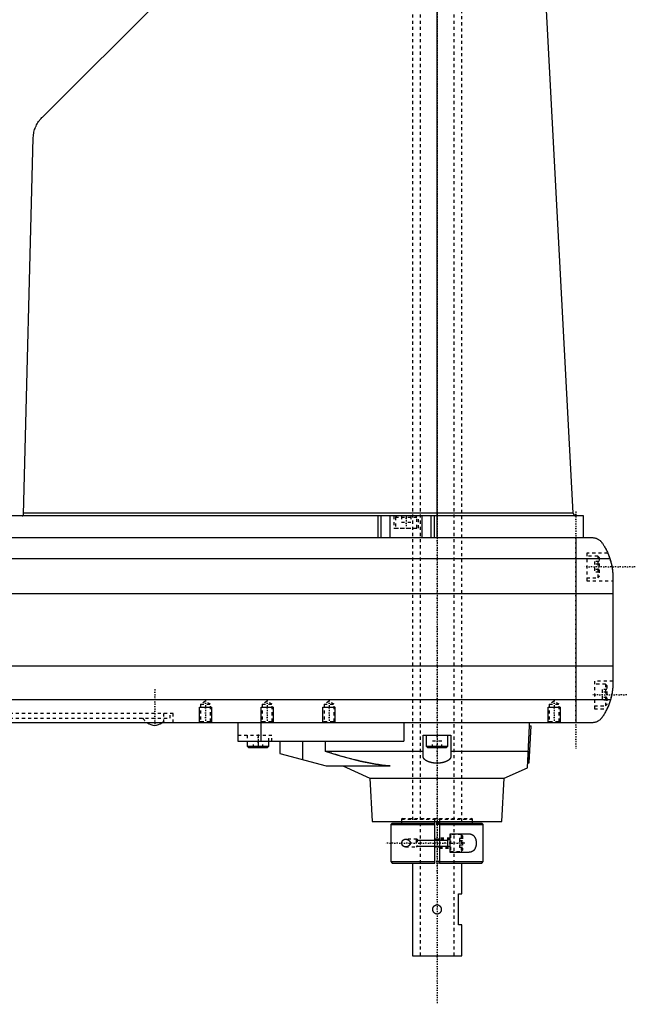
# Model space of a CAD drawing. Extents: x -147 to 614, y -510 to 213.
# Tile 3 of 4: x 415 to 614, y -510 to -191. Entities that reach past the tile are written whole.
import ezdxf

# ---------------------------------------------------------------- set-up
doc = ezdxf.new("R2010")
doc.units = 0
doc.linetypes.add('CENTER', pattern=[1.5, 0.45, -0.5, 0.05, -0.5])
doc.linetypes.add('DASHED', pattern=[2, 1, -1])
for name, color, linetype in [('AM_0', 7, 'CONTINUOUS'), ('AM_10', 7, 'CONTINUOUS'), ('AM_3', 7, 'DASHED'), ('AM_7', 7, 'CENTER')]:
    doc.layers.add(name, color=color, linetype=linetype)

msp = doc.modelspace()

# ---------------------------------------------------------------- linework, layer by layer
at = {"layer": 'AM_0', "color": 7, "linetype": 'CONTINUOUS'}
for p, q in [((550, -358.5), (550, -163.5)), ((422.1, -222.2), (478, -166.5)), ((594.1, -350.55), (584.5, -168.1)), ((416.01, -351.01), (419.15, -229)), ((594.1, -350.55), (416.02, -350.55)), ((597.5, -351.5), (404.25, -351.5)), ((530.94, -358.5), (530.94, -351.5)), ((531.87, -358.5), (531.87, -351.5)), ((534.82, -358.5), (534.82, -351.5)), ((545.18, -358.5), (545.18, -351.5)), ((548.13, -358.5), (548.13, -351.5)), ((549.06, -351.5), (549.06, -358.5)), ((597.5, -358.5), (597.5, -351.5)), ((211.29, -358.5), (600.21, -358.5)), ((595, -358.5), (595, -418.5)), ((205.51, -365.25), (605.99, -365.25)), ((607, -371.53), (607, -405.47)), ((204.5, -376.66), (607, -376.66)), ((204.5, -400.11), (607, -400.11)), ((205.26, -410.92), (606.24, -410.92)), ((600.21, -418.5), (211.29, -418.5)), ((485.5, -418.5), (485.5, -424.5)), ((492.87, -418.5), (492.87, -424.5)), ((539.2, -418.5), (539.2, -424.5)), ((579.29, -433.07), (580, -419.5)), ((579.87, -431.51), (580.5, -419.53)), ((580, -419.5), (580, -418.5)), ((580, -419.5), (580.5, -419.53)), ((545.5, -422.5), (554.5, -422.5)), ((545.5, -429.44), (545.5, -422.5)), ((546.5, -422.5), (546.5, -426.1)), ((553.5, -426.1), (553.5, -422.5)), ((554.5, -422.5), (554.5, -429.44)), ((485.5, -424.5), (539.2, -424.5)), ((488.5, -424.5), (488.5, -426.1)), ((488.5, -426.1), (488.9, -426.5)), ((488.5, -426.1), (495.5, -426.1)), ((488.9, -426.5), (495.1, -426.5)), ((495.1, -426.5), (495.5, -426.1)), ((495.5, -426.1), (495.5, -424.5)), ((499.05, -424.5), (499.05, -428.5)), ((506.43, -424.5), (506.43, -430.47)), ((513.8, -424.5), (513.8, -427.75)), ((546.5, -426.1), (546.9, -426.5)), ((546.5, -426.1), (553.5, -426.1)), ((546.9, -426.5), (553.1, -426.5)), ((553.1, -426.5), (553.5, -426.1)), ((499.05, -428.5), (514.05, -432.5)), ((513.8, -427.75), (545.5, -427.75)), ((554.5, -427.75), (579.57, -427.75)), ((514.05, -432.5), (534.76, -432.5)), ((519.45, -432.5), (528.25, -436.5)), ((571.75, -436.5), (579.29, -433.07)), ((579.37, -431.48), (579.87, -431.51)), ((528.25, -436.5), (529.03, -450.5)), ((528.25, -436.5), (571.75, -436.5)), ((570.97, -450.5), (571.75, -436.5)), ((529.03, -450.5), (570.97, -450.5)), ((535.5, -451), (535, -451.5)), ((535, -451.5), (535, -463.5)), ((535, -451.5), (549.25, -451.5)), ((535.5, -451), (549.25, -451)), ((538.5, -450.5), (538.5, -451)), ((549.25, -464), (549.25, -450.5)), ((550.75, -450.5), (550.75, -464)), ((550.75, -451), (564.5, -451)), ((550.75, -451.5), (565, -451.5)), ((561.5, -451), (561.5, -450.5)), ((565, -451.5), (564.5, -451)), ((565, -463.5), (565, -451.5)), ((550.75, -456.25), (549.25, -456.25)), ((554.25, -454.5), (560.2, -454.5)), ((554.25, -460.5), (554.25, -454.5)), ((549.25, -458.75), (550.75, -458.75)), ((560.2, -460.5), (554.25, -460.5)), ((535, -463.5), (535.5, -464)), ((535, -463.5), (549.25, -463.5)), ((535.5, -464), (549.25, -464)), ((542, -464), (542, -494)), ((550.75, -463.5), (565, -463.5)), ((550.75, -464), (564.5, -464)), ((558, -474), (558, -464)), ((564.5, -464), (565, -463.5)), ((557, -474), (558, -474)), ((557, -484), (557, -474)), ((558, -484), (557, -484)), ((558, -494), (558, -484)), ((542, -494), (558, -494))]:
    msp.add_line(p, q, dxfattribs=at)
for points in [[(419.15, -229, 0), (419.16, -228.79, 0), (419.19, -228.37, 0), (419.24, -227.95, 0), (419.27, -227.74, 0), (419.3, -227.53, 0), (419.39, -227.12, 0), (419.49, -226.71, 0), (419.6, -226.3, 0), (419.74, -225.9, 0), (419.89, -225.51, 0), (419.97, -225.32, 0), (420.06, -225.12, 0), (420.24, -224.74, 0), (420.44, -224.37, 0), (420.66, -224.01, 0), (420.89, -223.66, 0), (421.13, -223.31, 0), (421.26, -223.15, 0), (421.39, -222.98, 0), (421.67, -222.66, 0), (421.95, -222.35, 0), (422.1, -222.2, 0)], [(415.51, -351.5, 0), (415.53, -351.5, 0), (415.57, -351.5, 0), (415.6, -351.49, 0), (415.62, -351.49, 0), (415.64, -351.48, 0), (415.68, -351.47, 0), (415.72, -351.46, 0), (415.75, -351.44, 0), (415.79, -351.42, 0), (415.82, -351.4, 0), (415.83, -351.38, 0), (415.85, -351.37, 0), (415.88, -351.34, 0), (415.91, -351.31, 0), (415.92, -351.29, 0), (415.93, -351.28, 0), (415.93, -351.28, 0), (415.93, -351.27, 0), (415.93, -351.27, 0), (415.94, -351.26, 0), (415.94, -351.26, 0), (415.95, -351.25, 0), (415.95, -351.24, 0), (415.95, -351.24, 0), (415.96, -351.23, 0), (415.96, -351.23, 0), (415.96, -351.22, 0), (415.96, -351.22, 0), (415.97, -351.21, 0), (415.97, -351.2, 0), (415.97, -351.19, 0), (415.98, -351.19, 0), (415.98, -351.19, 0), (415.98, -351.18, 0), (415.98, -351.17, 0), (415.98, -351.17, 0), (415.99, -351.16, 0), (415.99, -351.15, 0), (415.99, -351.15, 0), (415.99, -351.14, 0), (415.99, -351.14, 0), (416, -351.13, 0), (416, -351.12, 0), (416, -351.11, 0), (416, -351.1, 0), (416, -351.1, 0), (416, -351.09, 0), (416.01, -351.09, 0), (416.01, -351.08, 0), (416.01, -351.07, 0), (416.01, -351.06, 0), (416.01, -351.05, 0), (416.01, -351.04, 0), (416.01, -351.04, 0), (416.01, -351.03, 0), (416.01, -351.03, 0), (416.01, -351.02, 0), (416.01, -351.01, 0)], [(600.21, -358.5, 0), (600.31, -358.5, 0), (600.51, -358.51, 0), (600.72, -358.53, 0), (600.82, -358.55, 0), (600.92, -358.56, 0), (601.12, -358.61, 0), (601.32, -358.66, 0), (601.52, -358.72, 0), (601.72, -358.8, 0), (601.91, -358.88, 0), (602.01, -358.93, 0), (602.1, -358.98, 0), (602.29, -359.09, 0), (602.47, -359.2, 0), (602.65, -359.33, 0), (602.82, -359.47, 0), (602.99, -359.63, 0), (603.07, -359.71, 0), (603.15, -359.79, 0), (603.3, -359.96, 0), (603.44, -360.15, 0), (603.51, -360.24, 0)], [(603.51, -360.24, 0), (603.58, -360.35, 0), (603.73, -360.57, 0), (603.87, -360.79, 0), (603.95, -360.91, 0), (604.02, -361.03, 0), (604.17, -361.28, 0), (604.32, -361.53, 0), (604.47, -361.79, 0), (604.62, -362.06, 0), (604.76, -362.34, 0), (604.84, -362.48, 0), (604.91, -362.63, 0), (605.05, -362.92, 0), (605.19, -363.21, 0), (605.32, -363.51, 0), (605.45, -363.82, 0), (605.58, -364.13, 0), (605.64, -364.29, 0), (605.7, -364.44, 0), (605.82, -364.76, 0), (605.93, -365.09, 0), (605.99, -365.25, 0)], [(605.32, -363.5, 0), (605.32, -363.5, 0), (605.32, -363.5, 0), (605.32, -363.51, 0), (605.32, -363.51, 0), (605.32, -363.51, 0), (605.33, -363.52, 0), (605.33, -363.54, 0), (605.34, -363.55, 0), (605.34, -363.57, 0), (605.35, -363.58, 0), (605.36, -363.6, 0), (605.36, -363.61, 0), (605.37, -363.63, 0), (605.38, -363.66, 0), (605.4, -363.68, 0), (605.41, -363.72, 0), (605.42, -363.75, 0), (605.43, -363.77, 0), (605.44, -363.78, 0), (605.45, -363.82, 0), (605.47, -363.86, 0), (605.48, -363.88, 0), (605.49, -363.91, 0), (605.51, -363.95, 0), (605.53, -364, 0), (605.54, -364.02, 0), (605.55, -364.05, 0), (605.57, -364.1, 0), (605.59, -364.15, 0), (605.61, -364.2, 0), (605.63, -364.26, 0), (605.65, -364.32, 0), (605.67, -364.35, 0), (605.68, -364.38, 0), (605.7, -364.44, 0), (605.72, -364.5, 0), (605.75, -364.57, 0), (605.77, -364.63, 0), (605.8, -364.7, 0), (605.81, -364.73, 0), (605.82, -364.77, 0), (605.85, -364.83, 0), (605.87, -364.91, 0), (605.9, -364.98, 0), (605.92, -365.05, 0), (605.95, -365.13, 0), (605.96, -365.17, 0), (605.97, -365.21, 0), (606, -365.29, 0), (606.03, -365.37, 0), (606.05, -365.45, 0), (606.08, -365.54, 0), (606.11, -365.62, 0), (606.12, -365.67, 0), (606.13, -365.71, 0), (606.16, -365.8, 0), (606.19, -365.89, 0), (606.21, -365.98, 0), (606.24, -366.07, 0), (606.27, -366.17, 0), (606.28, -366.22, 0), (606.29, -366.26, 0), (606.32, -366.36, 0), (606.35, -366.46, 0), (606.36, -366.5, 0), (606.37, -366.55, 0), (606.4, -366.65, 0), (606.42, -366.75, 0), (606.43, -366.8, 0), (606.44, -366.85, 0), (606.47, -366.95, 0), (606.49, -367.05, 0), (606.51, -367.15, 0), (606.54, -367.25, 0), (606.56, -367.36, 0), (606.57, -367.41, 0), (606.58, -367.46, 0), (606.6, -367.56, 0), (606.62, -367.66, 0), (606.64, -367.76, 0), (606.66, -367.86, 0), (606.68, -367.96, 0), (606.69, -368.01, 0), (606.7, -368.06, 0), (606.71, -368.16, 0), (606.73, -368.26, 0), (606.75, -368.36, 0), (606.76, -368.46, 0), (606.78, -368.56, 0), (606.79, -368.61, 0), (606.79, -368.66, 0), (606.81, -368.77, 0), (606.82, -368.87, 0), (606.84, -368.97, 0), (606.85, -369.07, 0), (606.86, -369.18, 0), (606.87, -369.23, 0), (606.87, -369.28, 0), (606.88, -369.38, 0), (606.89, -369.48, 0), (606.9, -369.58, 0), (606.91, -369.68, 0), (606.92, -369.78, 0), (606.93, -369.82, 0), (606.93, -369.87, 0), (606.94, -369.97, 0), (606.95, -370.06, 0), (606.95, -370.11, 0), (606.95, -370.16, 0), (606.96, -370.25, 0), (606.96, -370.34, 0), (606.97, -370.39, 0), (606.97, -370.43, 0), (606.97, -370.52, 0), (606.98, -370.6, 0), (606.98, -370.69, 0), (606.99, -370.77, 0), (606.99, -370.85, 0), (606.99, -370.89, 0), (606.99, -370.93, 0), (606.99, -371.01, 0), (606.99, -371.08, 0), (607, -371.16, 0), (607, -371.23, 0), (607, -371.3, 0), (607, -371.33, 0), (607, -371.37, 0), (607, -371.43, 0), (607, -371.5, 0), (607, -371.53, 0)], [(605.99, -365.25, 0), (606.04, -365.42, 0), (606.15, -365.77, 0), (606.25, -366.12, 0), (606.3, -366.3, 0), (606.35, -366.47, 0), (606.44, -366.83, 0), (606.52, -367.18, 0), (606.6, -367.53, 0), (606.66, -367.88, 0), (606.73, -368.23, 0), (606.75, -368.41, 0), (606.78, -368.59, 0), (606.83, -368.94, 0), (606.87, -369.28, 0), (606.91, -369.63, 0), (606.94, -369.98, 0), (606.96, -370.32, 0), (606.97, -370.49, 0), (606.98, -370.66, 0), (606.99, -371.01, 0), (607, -371.36, 0), (607, -371.53, 0)], [(607, -405.47, 0), (607, -405.49, 0), (607, -405.55, 0), (607, -405.6, 0), (607, -405.63, 0), (607, -405.66, 0), (607, -405.72, 0), (607, -405.79, 0), (607, -405.85, 0), (606.99, -405.92, 0), (606.99, -405.99, 0), (606.99, -406.03, 0), (606.99, -406.06, 0), (606.99, -406.14, 0), (606.99, -406.21, 0), (606.98, -406.29, 0), (606.98, -406.36, 0), (606.98, -406.44, 0), (606.97, -406.48, 0), (606.97, -406.53, 0), (606.97, -406.61, 0), (606.96, -406.7, 0), (606.96, -406.74, 0), (606.96, -406.79, 0), (606.95, -406.88, 0), (606.94, -406.97, 0), (606.94, -407.02, 0), (606.94, -407.07, 0), (606.93, -407.16, 0), (606.92, -407.26, 0), (606.91, -407.36, 0), (606.9, -407.46, 0), (606.89, -407.57, 0), (606.88, -407.62, 0), (606.88, -407.67, 0), (606.87, -407.78, 0), (606.85, -407.88, 0), (606.84, -407.99, 0), (606.83, -408.1, 0), (606.81, -408.21, 0), (606.8, -408.26, 0), (606.8, -408.32, 0), (606.78, -408.43, 0), (606.76, -408.54, 0), (606.75, -408.65, 0), (606.73, -408.76, 0), (606.71, -408.87, 0), (606.7, -408.93, 0), (606.69, -408.98, 0), (606.67, -409.09, 0), (606.65, -409.2, 0), (606.63, -409.31, 0), (606.61, -409.42, 0), (606.58, -409.53, 0), (606.57, -409.58, 0), (606.56, -409.63, 0), (606.54, -409.74, 0), (606.51, -409.85, 0), (606.49, -409.96, 0), (606.46, -410.07, 0), (606.44, -410.18, 0), (606.42, -410.23, 0), (606.41, -410.29, 0), (606.38, -410.4, 0), (606.36, -410.5, 0), (606.34, -410.56, 0), (606.33, -410.61, 0), (606.3, -410.72, 0), (606.27, -410.83, 0), (606.25, -410.88, 0), (606.24, -410.93, 0), (606.21, -411.04, 0), (606.18, -411.14, 0), (606.15, -411.25, 0), (606.12, -411.35, 0), (606.08, -411.45, 0), (606.07, -411.5, 0), (606.05, -411.55, 0), (606.02, -411.65, 0), (605.99, -411.75, 0), (605.96, -411.84, 0), (605.93, -411.94, 0), (605.89, -412.03, 0), (605.88, -412.07, 0), (605.86, -412.12, 0), (605.83, -412.21, 0), (605.8, -412.29, 0), (605.77, -412.38, 0), (605.74, -412.46, 0), (605.71, -412.54, 0), (605.69, -412.58, 0), (605.68, -412.62, 0), (605.65, -412.69, 0), (605.62, -412.77, 0), (605.59, -412.84, 0), (605.56, -412.91, 0), (605.54, -412.98, 0), (605.52, -413.01, 0), (605.51, -413.05, 0), (605.48, -413.11, 0), (605.45, -413.18, 0), (605.43, -413.24, 0), (605.4, -413.3, 0), (605.38, -413.36, 0), (605.36, -413.39, 0), (605.35, -413.42, 0), (605.33, -413.47, 0), (605.31, -413.52, 0), (605.29, -413.55, 0), (605.28, -413.57, 0), (605.26, -413.62, 0), (605.24, -413.66, 0), (605.23, -413.69, 0), (605.22, -413.71, 0), (605.21, -413.75, 0), (605.19, -413.78, 0), (605.17, -413.82, 0), (605.16, -413.85, 0), (605.15, -413.87, 0), (605.14, -413.89, 0), (605.14, -413.9, 0), (605.13, -413.92, 0), (605.12, -413.94, 0), (605.11, -413.96, 0), (605.1, -413.97, 0), (605.1, -413.98, 0), (605.09, -413.99, 0), (605.09, -413.99, 0), (605.09, -414, 0), (605.09, -414, 0), (605.09, -414, 0)], [(607, -405.47, 0), (607, -405.62, 0), (606.99, -405.93, 0), (606.99, -406.23, 0), (606.98, -406.38, 0), (606.97, -406.54, 0), (606.95, -406.84, 0), (606.93, -407.14, 0), (606.9, -407.43, 0), (606.87, -407.73, 0), (606.84, -408.03, 0), (606.82, -408.18, 0), (606.79, -408.33, 0), (606.75, -408.63, 0), (606.7, -408.94, 0), (606.64, -409.24, 0), (606.58, -409.54, 0), (606.51, -409.85, 0), (606.48, -410, 0), (606.44, -410.15, 0), (606.37, -410.46, 0), (606.29, -410.77, 0), (606.24, -410.92, 0)], [(606.24, -410.92, 0), (606.19, -411.12, 0), (606.07, -411.5, 0), (605.94, -411.89, 0), (605.88, -412.08, 0), (605.81, -412.26, 0), (605.67, -412.63, 0), (605.53, -413, 0), (605.38, -413.35, 0), (605.23, -413.7, 0), (605.07, -414.04, 0), (604.99, -414.21, 0), (604.91, -414.37, 0), (604.75, -414.69, 0), (604.58, -415.01, 0), (604.41, -415.31, 0), (604.25, -415.6, 0), (604.08, -415.88, 0), (604, -416.01, 0), (603.91, -416.14, 0), (603.75, -416.4, 0), (603.59, -416.64, 0), (603.51, -416.76, 0)], [(603.51, -416.76, 0), (603.44, -416.85, 0), (603.3, -417.04, 0), (603.15, -417.21, 0), (603.07, -417.29, 0), (602.99, -417.37, 0), (602.83, -417.52, 0), (602.66, -417.66, 0), (602.48, -417.79, 0), (602.3, -417.91, 0), (602.11, -418.02, 0), (602.02, -418.07, 0), (601.92, -418.11, 0), (601.73, -418.2, 0), (601.53, -418.27, 0), (601.33, -418.34, 0), (601.13, -418.39, 0), (600.92, -418.44, 0), (600.82, -418.45, 0), (600.72, -418.47, 0), (600.52, -418.49, 0), (600.31, -418.5, 0), (600.21, -418.5, 0)], [(513.8, -427.75, 0), (517.83, -429.01, 0), (525.06, -430.93, 0), (528.93, -431.71, 0), (530.01, -431.89, 0), (531.08, -432.06, 0), (531.61, -432.14, 0), (532.14, -432.21, 0), (533.19, -432.34, 0), (534.24, -432.45, 0), (534.76, -432.5, 0)], [(554.5, -429.44, 0), (554.5, -429.47, 0), (554.5, -429.53, 0), (554.49, -429.58, 0), (554.48, -429.61, 0), (554.48, -429.64, 0), (554.47, -429.69, 0), (554.45, -429.75, 0), (554.43, -429.81, 0), (554.41, -429.86, 0), (554.38, -429.92, 0), (554.36, -429.95, 0), (554.35, -429.97, 0), (554.31, -430.03, 0), (554.28, -430.09, 0), (554.23, -430.15, 0), (554.19, -430.2, 0), (554.14, -430.26, 0), (554.11, -430.29, 0), (554.09, -430.32, 0), (554.03, -430.37, 0), (553.97, -430.43, 0), (553.94, -430.45, 0), (553.91, -430.48, 0), (553.84, -430.54, 0), (553.77, -430.59, 0), (553.74, -430.62, 0), (553.7, -430.64, 0), (553.63, -430.69, 0), (553.55, -430.74, 0), (553.47, -430.79, 0), (553.38, -430.84, 0), (553.29, -430.89, 0), (553.25, -430.91, 0), (553.21, -430.94, 0), (553.11, -430.98, 0), (553.02, -431.02, 0), (552.93, -431.06, 0), (552.83, -431.1, 0), (552.73, -431.14, 0), (552.68, -431.16, 0), (552.62, -431.18, 0), (552.51, -431.22, 0), (552.4, -431.26, 0), (552.29, -431.29, 0), (552.17, -431.33, 0), (552.05, -431.36, 0), (551.99, -431.38, 0), (551.93, -431.39, 0), (551.8, -431.42, 0), (551.67, -431.45, 0), (551.55, -431.47, 0), (551.41, -431.5, 0), (551.28, -431.52, 0), (551.22, -431.53, 0), (551.15, -431.54, 0), (551.01, -431.55, 0), (550.88, -431.57, 0), (550.74, -431.58, 0), (550.61, -431.59, 0), (550.47, -431.6, 0), (550.4, -431.6, 0), (550.33, -431.61, 0), (550.2, -431.61, 0), (550.07, -431.61, 0), (550, -431.61, 0), (549.93, -431.61, 0), (549.8, -431.61, 0), (549.67, -431.61, 0), (549.6, -431.6, 0), (549.53, -431.6, 0), (549.39, -431.59, 0), (549.26, -431.58, 0), (549.12, -431.57, 0), (548.99, -431.55, 0), (548.85, -431.54, 0), (548.78, -431.53, 0), (548.72, -431.52, 0), (548.59, -431.5, 0), (548.45, -431.47, 0), (548.33, -431.45, 0), (548.2, -431.42, 0), (548.07, -431.39, 0), (548.01, -431.38, 0), (547.95, -431.36, 0), (547.83, -431.33, 0), (547.71, -431.29, 0), (547.6, -431.26, 0), (547.49, -431.22, 0), (547.38, -431.18, 0), (547.32, -431.16, 0), (547.27, -431.14, 0), (547.17, -431.1, 0), (547.07, -431.06, 0), (546.98, -431.02, 0), (546.89, -430.98, 0), (546.79, -430.94, 0), (546.75, -430.91, 0), (546.71, -430.89, 0), (546.62, -430.84, 0), (546.53, -430.79, 0), (546.45, -430.74, 0), (546.37, -430.69, 0), (546.3, -430.64, 0), (546.26, -430.62, 0), (546.23, -430.59, 0), (546.16, -430.54, 0), (546.09, -430.48, 0), (546.06, -430.45, 0), (546.03, -430.43, 0), (545.97, -430.37, 0), (545.91, -430.32, 0), (545.89, -430.29, 0), (545.86, -430.26, 0), (545.81, -430.2, 0), (545.77, -430.15, 0), (545.72, -430.09, 0), (545.69, -430.03, 0), (545.65, -429.97, 0), (545.64, -429.95, 0), (545.62, -429.92, 0), (545.59, -429.86, 0), (545.57, -429.81, 0), (545.55, -429.75, 0), (545.53, -429.69, 0), (545.52, -429.64, 0), (545.52, -429.61, 0), (545.51, -429.58, 0), (545.5, -429.53, 0), (545.5, -429.47, 0), (545.5, -429.44, 0)], [(539.8, -458.75, 0), (539.79, -458.75, 0), (539.76, -458.75, 0), (539.72, -458.75, 0), (539.71, -458.75, 0), (539.69, -458.75, 0), (539.66, -458.74, 0), (539.63, -458.74, 0), (539.6, -458.74, 0), (539.57, -458.73, 0), (539.53, -458.72, 0), (539.52, -458.72, 0), (539.5, -458.72, 0), (539.47, -458.71, 0), (539.44, -458.7, 0), (539.41, -458.69, 0), (539.38, -458.68, 0), (539.35, -458.67, 0), (539.33, -458.66, 0), (539.32, -458.66, 0), (539.29, -458.64, 0), (539.26, -458.63, 0), (539.24, -458.62, 0), (539.23, -458.62, 0), (539.2, -458.6, 0), (539.17, -458.58, 0), (539.16, -458.58, 0), (539.14, -458.57, 0), (539.11, -458.55, 0), (539.09, -458.53, 0), (539.06, -458.51, 0), (539.03, -458.49, 0), (539.01, -458.47, 0), (538.99, -458.45, 0), (538.98, -458.44, 0), (538.96, -458.42, 0), (538.93, -458.39, 0), (538.91, -458.37, 0), (538.89, -458.34, 0), (538.87, -458.32, 0), (538.86, -458.3, 0), (538.85, -458.29, 0), (538.82, -458.26, 0), (538.8, -458.23, 0), (538.78, -458.19, 0), (538.77, -458.16, 0), (538.75, -458.13, 0), (538.74, -458.11, 0), (538.73, -458.09, 0), (538.71, -458.05, 0), (538.7, -458.02, 0), (538.68, -457.98, 0), (538.67, -457.94, 0), (538.66, -457.9, 0), (538.65, -457.88, 0), (538.65, -457.86, 0), (538.64, -457.82, 0), (538.63, -457.78, 0), (538.62, -457.73, 0), (538.61, -457.69, 0), (538.61, -457.65, 0), (538.61, -457.63, 0), (538.6, -457.61, 0), (538.6, -457.56, 0), (538.6, -457.52, 0), (538.6, -457.5, 0), (538.6, -457.48, 0), (538.6, -457.44, 0), (538.6, -457.39, 0), (538.61, -457.37, 0), (538.61, -457.35, 0), (538.61, -457.31, 0), (538.62, -457.27, 0), (538.63, -457.22, 0), (538.64, -457.18, 0), (538.65, -457.14, 0), (538.65, -457.12, 0), (538.66, -457.1, 0), (538.67, -457.06, 0), (538.68, -457.02, 0), (538.7, -456.98, 0), (538.71, -456.95, 0), (538.73, -456.91, 0), (538.74, -456.89, 0), (538.75, -456.87, 0), (538.77, -456.84, 0), (538.78, -456.81, 0), (538.8, -456.77, 0), (538.82, -456.74, 0), (538.85, -456.71, 0), (538.86, -456.7, 0), (538.87, -456.68, 0), (538.89, -456.66, 0), (538.91, -456.63, 0), (538.93, -456.61, 0), (538.96, -456.58, 0), (538.98, -456.56, 0), (538.99, -456.55, 0), (539.01, -456.53, 0), (539.03, -456.51, 0), (539.06, -456.49, 0), (539.09, -456.47, 0), (539.11, -456.45, 0), (539.14, -456.43, 0), (539.16, -456.42, 0), (539.17, -456.42, 0), (539.2, -456.4, 0), (539.23, -456.38, 0), (539.24, -456.38, 0), (539.26, -456.37, 0), (539.29, -456.36, 0), (539.32, -456.34, 0), (539.33, -456.34, 0), (539.35, -456.33, 0), (539.38, -456.32, 0), (539.41, -456.31, 0), (539.44, -456.3, 0), (539.47, -456.29, 0), (539.5, -456.28, 0), (539.52, -456.28, 0), (539.53, -456.28, 0), (539.57, -456.27, 0), (539.6, -456.26, 0), (539.63, -456.26, 0), (539.66, -456.26, 0), (539.69, -456.25, 0), (539.71, -456.25, 0), (539.72, -456.25, 0), (539.76, -456.25, 0), (539.79, -456.25, 0), (539.8, -456.25, 0)], [(539.8, -456.25, 0), (539.85, -456.25, 0), (539.96, -456.26, 0), (540.06, -456.27, 0), (540.12, -456.28, 0), (540.17, -456.29, 0), (540.28, -456.32, 0), (540.39, -456.36, 0), (540.5, -456.41, 0), (540.6, -456.46, 0), (540.7, -456.52, 0), (540.75, -456.55, 0), (540.8, -456.58, 0), (540.86, -456.63, 0), (540.87, -456.64, 0), (540.89, -456.65, 0), (540.9, -456.66, 0), (540.9, -456.66, 0), (540.92, -456.68, 0), (540.93, -456.69, 0), (540.95, -456.7, 0), (540.96, -456.72, 0), (540.98, -456.73, 0), (540.99, -456.74, 0), (540.99, -456.74, 0), (541.01, -456.76, 0), (541.02, -456.77, 0), (541.04, -456.79, 0), (541.05, -456.8, 0), (541.07, -456.82, 0), (541.07, -456.83, 0), (541.08, -456.84, 0), (541.09, -456.85, 0), (541.11, -456.87, 0), (541.12, -456.89, 0), (541.13, -456.9, 0), (541.15, -456.92, 0), (541.15, -456.93, 0), (541.16, -456.94, 0), (541.17, -456.96, 0), (541.18, -456.98, 0), (541.2, -457, 0), (541.21, -457.02, 0), (541.22, -457.04, 0), (541.22, -457.05, 0), (541.23, -457.05, 0), (541.24, -457.07, 0), (541.25, -457.1, 0), (541.25, -457.11, 0), (541.26, -457.12, 0), (541.27, -457.14, 0), (541.28, -457.16, 0), (541.28, -457.17, 0), (541.28, -457.18, 0), (541.29, -457.2, 0), (541.3, -457.22, 0), (541.31, -457.24, 0), (541.31, -457.26, 0), (541.32, -457.29, 0), (541.32, -457.3, 0), (541.32, -457.31, 0), (541.33, -457.33, 0), (541.33, -457.35, 0), (541.33, -457.38, 0), (541.34, -457.4, 0), (541.34, -457.42, 0), (541.34, -457.43, 0), (541.34, -457.44, 0), (541.34, -457.47, 0), (541.34, -457.49, 0), (541.34, -457.5, 0)], [(560.2, -454.5, 0), (560.23, -454.5, 0), (560.31, -454.5, 0), (560.38, -454.5, 0), (560.41, -454.51, 0), (560.45, -454.51, 0), (560.52, -454.52, 0), (560.59, -454.52, 0), (560.67, -454.53, 0), (560.74, -454.55, 0), (560.81, -454.56, 0), (560.84, -454.57, 0), (560.88, -454.58, 0), (560.95, -454.59, 0), (561.02, -454.62, 0), (561.09, -454.64, 0), (561.16, -454.66, 0), (561.22, -454.69, 0), (561.26, -454.7, 0), (561.29, -454.72, 0), (561.35, -454.75, 0), (561.42, -454.78, 0), (561.45, -454.8, 0), (561.48, -454.82, 0), (561.54, -454.86, 0), (561.6, -454.9, 0), (561.63, -454.92, 0), (561.66, -454.94, 0), (561.72, -454.99, 0), (561.77, -455.03, 0), (561.83, -455.08, 0), (561.88, -455.13, 0), (561.93, -455.19, 0), (561.96, -455.22, 0), (561.98, -455.24, 0), (562.03, -455.3, 0), (562.08, -455.36, 0), (562.12, -455.43, 0), (562.17, -455.49, 0), (562.21, -455.56, 0), (562.23, -455.59, 0), (562.25, -455.63, 0), (562.29, -455.7, 0), (562.33, -455.77, 0), (562.36, -455.85, 0), (562.4, -455.93, 0), (562.43, -456.02, 0), (562.45, -456.06, 0), (562.46, -456.1, 0), (562.49, -456.19, 0), (562.52, -456.28, 0), (562.55, -456.37, 0), (562.57, -456.47, 0), (562.59, -456.56, 0), (562.6, -456.61, 0), (562.61, -456.66, 0), (562.63, -456.76, 0), (562.64, -456.86, 0), (562.66, -456.95, 0), (562.67, -457.05, 0), (562.68, -457.15, 0), (562.68, -457.2, 0), (562.68, -457.25, 0), (562.69, -457.35, 0), (562.69, -457.45, 0), (562.69, -457.5, 0), (562.69, -457.55, 0), (562.69, -457.65, 0), (562.68, -457.75, 0), (562.68, -457.8, 0), (562.68, -457.85, 0), (562.67, -457.95, 0), (562.66, -458.05, 0), (562.64, -458.14, 0), (562.63, -458.24, 0), (562.61, -458.34, 0), (562.6, -458.39, 0), (562.59, -458.44, 0), (562.57, -458.53, 0), (562.55, -458.63, 0), (562.52, -458.72, 0), (562.49, -458.81, 0), (562.46, -458.9, 0), (562.45, -458.94, 0), (562.43, -458.98, 0), (562.4, -459.07, 0), (562.36, -459.15, 0), (562.33, -459.23, 0), (562.29, -459.3, 0), (562.25, -459.37, 0), (562.23, -459.41, 0), (562.21, -459.44, 0), (562.17, -459.51, 0), (562.12, -459.57, 0), (562.08, -459.64, 0), (562.03, -459.7, 0), (561.98, -459.76, 0), (561.96, -459.78, 0), (561.93, -459.81, 0), (561.88, -459.87, 0), (561.83, -459.92, 0), (561.77, -459.97, 0), (561.72, -460.01, 0), (561.66, -460.06, 0), (561.63, -460.08, 0), (561.6, -460.1, 0), (561.54, -460.14, 0), (561.48, -460.18, 0), (561.45, -460.2, 0), (561.42, -460.22, 0), (561.35, -460.25, 0), (561.29, -460.28, 0), (561.26, -460.3, 0), (561.22, -460.31, 0), (561.16, -460.34, 0), (561.09, -460.36, 0), (561.02, -460.38, 0), (560.95, -460.41, 0), (560.88, -460.42, 0), (560.84, -460.43, 0), (560.81, -460.44, 0), (560.74, -460.45, 0), (560.67, -460.47, 0), (560.59, -460.48, 0), (560.52, -460.48, 0), (560.45, -460.49, 0), (560.41, -460.49, 0), (560.38, -460.5, 0), (560.31, -460.5, 0), (560.23, -460.5, 0), (560.2, -460.5, 0)], [(541.34, -457.5, 0), (541.34, -457.51, 0), (541.34, -457.53, 0), (541.34, -457.56, 0), (541.34, -457.57, 0), (541.34, -457.58, 0), (541.34, -457.6, 0), (541.33, -457.62, 0), (541.33, -457.65, 0), (541.33, -457.67, 0), (541.32, -457.69, 0), (541.32, -457.7, 0), (541.32, -457.71, 0), (541.31, -457.74, 0), (541.31, -457.76, 0), (541.3, -457.78, 0), (541.29, -457.8, 0), (541.28, -457.82, 0), (541.28, -457.83, 0), (541.28, -457.84, 0), (541.27, -457.86, 0), (541.26, -457.88, 0), (541.25, -457.89, 0), (541.25, -457.9, 0), (541.24, -457.93, 0), (541.23, -457.95, 0), (541.22, -457.95, 0), (541.22, -457.96, 0), (541.21, -457.98, 0), (541.2, -458, 0), (541.18, -458.02, 0), (541.17, -458.04, 0), (541.16, -458.06, 0), (541.15, -458.07, 0), (541.15, -458.08, 0), (541.13, -458.1, 0), (541.12, -458.11, 0), (541.11, -458.13, 0), (541.09, -458.15, 0), (541.08, -458.16, 0), (541.07, -458.17, 0), (541.07, -458.18, 0), (541.05, -458.2, 0), (541.04, -458.21, 0), (541.02, -458.23, 0), (541.01, -458.24, 0), (540.99, -458.26, 0), (540.99, -458.26, 0), (540.98, -458.27, 0), (540.96, -458.28, 0), (540.95, -458.3, 0), (540.93, -458.31, 0), (540.92, -458.32, 0), (540.9, -458.34, 0), (540.9, -458.34, 0), (540.89, -458.35, 0), (540.87, -458.36, 0), (540.86, -458.37, 0), (540.8, -458.42, 0), (540.75, -458.45, 0), (540.7, -458.48, 0), (540.6, -458.54, 0), (540.5, -458.59, 0), (540.39, -458.64, 0), (540.28, -458.68, 0), (540.17, -458.71, 0), (540.12, -458.72, 0), (540.06, -458.73, 0), (539.96, -458.74, 0), (539.85, -458.75, 0), (539.8, -458.75, 0)], [(550, -480.5, 0), (549.98, -480.5, 0), (549.94, -480.5, 0), (549.9, -480.5, 0), (549.88, -480.49, 0), (549.86, -480.49, 0), (549.82, -480.49, 0), (549.78, -480.48, 0), (549.73, -480.47, 0), (549.69, -480.46, 0), (549.65, -480.45, 0), (549.63, -480.45, 0), (549.61, -480.44, 0), (549.57, -480.43, 0), (549.53, -480.41, 0), (549.49, -480.4, 0), (549.46, -480.38, 0), (549.42, -480.36, 0), (549.4, -480.35, 0), (549.38, -480.34, 0), (549.34, -480.32, 0), (549.31, -480.3, 0), (549.29, -480.28, 0), (549.27, -480.27, 0), (549.24, -480.25, 0), (549.2, -480.22, 0), (549.19, -480.21, 0), (549.17, -480.2, 0), (549.14, -480.17, 0), (549.11, -480.14, 0), (549.08, -480.11, 0), (549.05, -480.09, 0), (549.02, -480.06, 0), (549.01, -480.04, 0), (548.99, -480.03, 0), (548.97, -479.99, 0), (548.94, -479.96, 0), (548.92, -479.93, 0), (548.89, -479.9, 0), (548.87, -479.86, 0), (548.86, -479.84, 0), (548.85, -479.83, 0), (548.83, -479.79, 0), (548.81, -479.75, 0), (548.79, -479.71, 0), (548.77, -479.68, 0), (548.75, -479.64, 0), (548.74, -479.62, 0), (548.73, -479.6, 0), (548.72, -479.56, 0), (548.7, -479.52, 0), (548.69, -479.48, 0), (548.68, -479.43, 0), (548.67, -479.39, 0), (548.66, -479.37, 0), (548.66, -479.35, 0), (548.65, -479.31, 0), (548.64, -479.27, 0), (548.64, -479.23, 0), (548.63, -479.18, 0), (548.63, -479.14, 0), (548.62, -479.12, 0), (548.62, -479.1, 0), (548.62, -479.06, 0), (548.62, -479.02, 0), (548.62, -479, 0), (548.62, -478.98, 0), (548.62, -478.94, 0), (548.62, -478.9, 0), (548.62, -478.88, 0), (548.63, -478.86, 0), (548.63, -478.82, 0), (548.64, -478.77, 0), (548.64, -478.73, 0), (548.65, -478.69, 0), (548.66, -478.65, 0), (548.66, -478.63, 0), (548.67, -478.61, 0), (548.68, -478.57, 0), (548.69, -478.52, 0), (548.7, -478.48, 0), (548.72, -478.44, 0), (548.73, -478.4, 0), (548.74, -478.38, 0), (548.75, -478.36, 0), (548.77, -478.32, 0), (548.79, -478.29, 0), (548.81, -478.25, 0), (548.83, -478.21, 0), (548.85, -478.17, 0), (548.86, -478.16, 0), (548.87, -478.14, 0), (548.89, -478.1, 0), (548.92, -478.07, 0), (548.94, -478.04, 0), (548.97, -478.01, 0), (548.99, -477.97, 0), (549.01, -477.96, 0), (549.02, -477.94, 0), (549.05, -477.91, 0), (549.08, -477.89, 0), (549.11, -477.86, 0), (549.14, -477.83, 0), (549.17, -477.8, 0), (549.19, -477.79, 0), (549.2, -477.78, 0), (549.24, -477.75, 0), (549.27, -477.73, 0), (549.29, -477.72, 0), (549.31, -477.7, 0), (549.34, -477.68, 0), (549.38, -477.66, 0), (549.4, -477.65, 0), (549.42, -477.64, 0), (549.46, -477.62, 0), (549.49, -477.61, 0), (549.53, -477.59, 0), (549.57, -477.57, 0), (549.61, -477.56, 0), (549.63, -477.55, 0), (549.65, -477.55, 0), (549.69, -477.54, 0), (549.73, -477.53, 0), (549.78, -477.52, 0), (549.82, -477.51, 0), (549.86, -477.51, 0), (549.88, -477.51, 0), (549.9, -477.5, 0), (549.94, -477.5, 0), (549.98, -477.5, 0), (550, -477.5, 0)], [(550, -477.5, 0), (550.02, -477.5, 0), (550.06, -477.5, 0), (550.1, -477.5, 0), (550.12, -477.51, 0), (550.14, -477.51, 0), (550.18, -477.51, 0), (550.22, -477.52, 0), (550.27, -477.53, 0), (550.31, -477.54, 0), (550.35, -477.55, 0), (550.37, -477.55, 0), (550.39, -477.56, 0), (550.43, -477.57, 0), (550.47, -477.59, 0), (550.51, -477.61, 0), (550.54, -477.62, 0), (550.58, -477.64, 0), (550.6, -477.65, 0), (550.62, -477.66, 0), (550.66, -477.68, 0), (550.69, -477.7, 0), (550.71, -477.72, 0), (550.73, -477.73, 0), (550.76, -477.75, 0), (550.8, -477.78, 0), (550.81, -477.79, 0), (550.83, -477.8, 0), (550.86, -477.83, 0), (550.89, -477.86, 0), (550.92, -477.89, 0), (550.95, -477.91, 0), (550.98, -477.94, 0), (550.99, -477.96, 0), (551.01, -477.97, 0), (551.03, -478.01, 0), (551.06, -478.04, 0), (551.08, -478.07, 0), (551.11, -478.1, 0), (551.13, -478.14, 0), (551.14, -478.16, 0), (551.15, -478.17, 0), (551.17, -478.21, 0), (551.19, -478.25, 0), (551.21, -478.29, 0), (551.23, -478.32, 0), (551.25, -478.36, 0), (551.26, -478.38, 0), (551.27, -478.4, 0), (551.28, -478.44, 0), (551.3, -478.48, 0), (551.31, -478.52, 0), (551.32, -478.57, 0), (551.33, -478.61, 0), (551.34, -478.63, 0), (551.34, -478.65, 0), (551.35, -478.69, 0), (551.36, -478.73, 0), (551.36, -478.77, 0), (551.37, -478.82, 0), (551.37, -478.86, 0), (551.38, -478.88, 0), (551.38, -478.9, 0), (551.38, -478.94, 0), (551.38, -478.98, 0), (551.38, -479, 0), (551.38, -479.02, 0), (551.38, -479.06, 0), (551.38, -479.1, 0), (551.38, -479.12, 0), (551.37, -479.14, 0), (551.37, -479.19, 0), (551.36, -479.23, 0), (551.36, -479.27, 0), (551.35, -479.31, 0), (551.34, -479.35, 0), (551.34, -479.37, 0), (551.33, -479.39, 0), (551.32, -479.44, 0), (551.31, -479.48, 0), (551.29, -479.52, 0), (551.28, -479.56, 0), (551.27, -479.6, 0), (551.26, -479.62, 0), (551.25, -479.64, 0), (551.23, -479.68, 0), (551.21, -479.72, 0), (551.19, -479.75, 0), (551.17, -479.79, 0), (551.15, -479.83, 0), (551.14, -479.84, 0), (551.13, -479.86, 0), (551.11, -479.9, 0), (551.08, -479.93, 0), (551.06, -479.96, 0), (551.03, -480, 0), (551.01, -480.03, 0), (550.99, -480.04, 0), (550.98, -480.06, 0), (550.95, -480.09, 0), (550.92, -480.11, 0), (550.89, -480.14, 0), (550.86, -480.17, 0), (550.83, -480.2, 0), (550.81, -480.21, 0), (550.8, -480.22, 0), (550.76, -480.25, 0), (550.73, -480.27, 0), (550.71, -480.29, 0), (550.69, -480.3, 0), (550.66, -480.32, 0), (550.62, -480.34, 0), (550.6, -480.35, 0), (550.58, -480.36, 0), (550.54, -480.38, 0), (550.51, -480.4, 0), (550.47, -480.41, 0), (550.43, -480.43, 0), (550.39, -480.44, 0), (550.37, -480.45, 0), (550.35, -480.45, 0), (550.31, -480.46, 0), (550.27, -480.47, 0), (550.22, -480.48, 0), (550.18, -480.49, 0), (550.14, -480.49, 0), (550.12, -480.49, 0), (550.1, -480.5, 0), (550.06, -480.5, 0), (550.02, -480.5, 0), (550, -480.5, 0)]]:
    msp.add_polyline3d(points, dxfattribs=at)
for centre, radius, start, end in [((595.1, -350.5), 1, 183.012, 270), ((459.32, -413.8), 5.66, 236.1387, 261.6499), ((457.68, -413.8), 5.66, 278.3501, 303.8613)]:
    msp.add_arc(centre, radius, start, end, dxfattribs=at)
at = {"layer": 'AM_10', "color": 7, "linetype": 'CONTINUOUS'}
for p, q in [((473, -418.5), (473, -413.5)), ((473, -413.5), (477, -413.5)), ((477, -418.5), (477, -413.5)), ((493, -418.5), (493, -413.5)), ((493, -413.5), (497, -413.5)), ((497, -418.5), (497, -413.5)), ((513, -418.5), (513, -413.5)), ((513, -413.5), (517, -413.5)), ((517, -418.5), (517, -413.5)), ((586, -418.5), (586, -413.5)), ((586, -413.5), (590, -413.5)), ((590, -418.5), (590, -413.5)), ((554.25, -456.25), (553.4, -456.53)), ((553.4, -456.25), (553.4, -458.75)), ((543.25, -456.53), (553.4, -456.53)), ((543.25, -458.47), (553.4, -458.47)), ((554.25, -458.75), (553.4, -458.47))]:
    msp.add_line(p, q, dxfattribs=at)
at = {"layer": 'AM_3', "color": 6, "linetype": 'DASHED'}
for p, q in [((542, -179), (542, -450.5)), ((544.5, -179), (544.5, -494)), ((555.5, -494), (555.5, -179)), ((558, -450.5), (558, -179)), ((536, -351.5), (536, -355.5)), ((536.9, -351.5), (536.5, -351.9)), ((536.5, -351.9), (536.5, -355.4)), ((536.5, -351.9), (543.5, -351.9)), ((538.5, -351.5), (538.5, -353.5)), ((538.5, -353.5), (541.5, -353.5)), ((540, -351.5), (540, -353.5)), ((541.5, -351.5), (541.5, -353.5)), ((543.5, -351.9), (543.1, -351.5)), ((543.5, -355.4), (543.5, -351.9)), ((544, -355.5), (544, -351.5)), ((536, -355.5), (544, -355.5)), ((536.5, -355.4), (543.5, -355.4)), ((605.32, -363.5), (598.5, -363.5)), ((598.5, -363.5), (598.5, -372.5)), ((602.1, -364.5), (598.5, -364.5)), ((601, -366.27), (601, -369.73)), ((602.5, -366.27), (601, -366.27)), ((602.5, -364.9), (602.1, -364.5)), ((602.1, -364.5), (602.1, -371.5)), ((602.5, -364.9), (602.5, -371.1)), ((602.5, -367.13), (601, -367.13)), ((602.5, -368.87), (601, -368.87)), ((602.5, -369.73), (601, -369.73)), ((598.5, -371.5), (602.1, -371.5)), ((598.5, -372.5), (607, -372.5)), ((602.1, -371.5), (602.5, -371.1)), ((607, -405), (601, -405)), ((601, -405), (601, -414)), ((604.6, -406), (601, -406)), ((603.5, -407.77), (603.5, -411.23)), ((605, -407.77), (603.5, -407.77)), ((605, -406.4), (604.6, -406)), ((604.6, -406), (604.6, -413)), ((605, -406.4), (605, -412.6)), ((475, -411.56), (473.38, -412.5)), ((476.62, -412.5), (475, -411.56)), ((495, -411.56), (493.38, -412.5)), ((496.62, -412.5), (495, -411.56)), ((515, -411.56), (513.38, -412.5)), ((516.62, -412.5), (515, -411.56)), ((588, -411.56), (586.38, -412.5)), ((589.62, -412.5), (588, -411.56)), ((605, -408.63), (603.5, -408.63)), ((605, -410.37), (603.5, -410.37)), ((605, -411.23), (603.5, -411.23)), ((473.38, -412.5), (473.38, -418.12)), ((473.38, -412.5), (476.62, -412.5)), ((476.62, -418.12), (476.62, -412.5)), ((493.38, -412.5), (493.38, -418.12)), ((493.38, -412.5), (496.62, -412.5)), ((496.62, -418.12), (496.62, -412.5)), ((513.38, -412.5), (513.38, -418.12)), ((513.38, -412.5), (516.62, -412.5)), ((516.62, -418.12), (516.62, -412.5)), ((586.38, -412.5), (586.38, -418.12)), ((586.38, -412.5), (589.62, -412.5)), ((589.62, -418.12), (589.62, -412.5)), ((601, -413), (604.6, -413)), ((601, -414), (605.09, -414)), ((604.6, -413), (605, -412.6)), ((464.5, -415.5), (224.5, -415.5)), ((225.5, -417), (463.5, -417)), ((461.5, -418.5), (461.5, -415.5)), ((463.5, -417), (463.5, -415.5)), ((464.5, -418.5), (464.5, -415.5)), ((473.38, -418.12), (473, -418.5)), ((473.38, -418.12), (476.62, -418.12)), ((477, -418.5), (476.62, -418.12)), ((493.38, -418.12), (493, -418.5)), ((493.38, -418.12), (496.62, -418.12)), ((497, -418.5), (496.62, -418.12)), ((513.38, -418.12), (513, -418.5)), ((513.38, -418.12), (516.62, -418.12)), ((517, -418.5), (516.62, -418.12)), ((586.38, -418.12), (586, -418.5)), ((586.38, -418.12), (589.62, -418.12)), ((590, -418.5), (589.62, -418.12)), ((485.5, -422.5), (496.5, -422.5)), ((488.5, -422.5), (488.5, -424.5)), ((492, -422.5), (492, -426.5)), ((495.5, -424.5), (495.5, -422.5)), ((496.5, -424.5), (496.5, -422.5)), ((490.5, -426.5), (490.5, -424.5)), ((493.5, -426.5), (493.5, -424.5)), ((548.5, -426.5), (548.5, -424.5)), ((551.5, -424.5), (548.5, -424.5)), ((550, -426.5), (550, -424.5)), ((551.5, -426.5), (551.5, -424.5)), ((579.57, -427.75), (579.37, -431.48)), ((538.8, -449.5), (538.5, -449.8)), ((538.5, -449.8), (538.5, -450.5)), ((538.5, -449.8), (561.5, -449.8)), ((538.8, -449.5), (561.2, -449.5)), ((549.25, -450.5), (549.25, -449.5)), ((550.75, -449.5), (550.75, -450.5)), ((561.5, -449.8), (561.2, -449.5)), ((561.5, -450.5), (561.5, -449.8)), ((550.75, -451), (549.25, -451)), ((550.75, -451.5), (549.25, -451.5)), ((543.53, -456.25), (539.8, -456.25)), ((543.53, -456.25), (543.25, -456.53)), ((543.53, -456.25), (543.53, -458.75)), ((554.25, -455.9), (550.75, -455.9)), ((554.25, -456.25), (550.75, -456.25)), ((557.85, -454.75), (554.35, -454.75)), ((554.35, -454.75), (554.35, -460.25)), ((557.25, -456.06), (557.25, -458.94)), ((558.25, -456.06), (557.25, -456.06)), ((558.25, -455.15), (557.85, -454.75)), ((557.85, -454.75), (557.85, -460.25)), ((558.25, -455.15), (558.25, -459.85)), ((539.8, -458.75), (543.53, -458.75)), ((543.25, -456.53), (543.25, -458.47)), ((543.25, -458.47), (543.53, -458.75)), ((550.75, -458.75), (554.25, -458.75)), ((550.75, -459.1), (554.25, -459.1)), ((558.25, -456.78), (557.25, -456.78)), ((558.25, -458.22), (557.25, -458.22)), ((558.25, -458.94), (557.25, -458.94)), ((554.35, -460.25), (557.85, -460.25)), ((557.85, -460.25), (558.25, -459.85)), ((550.75, -463.5), (549.25, -463.5)), ((550.75, -464), (549.25, -464))]:
    msp.add_line(p, q, dxfattribs=at)
msp.add_polyline3d([(534.76, -432.5, 0), (534.24, -432.45, 0), (533.19, -432.34, 0), (532.14, -432.21, 0), (531.61, -432.14, 0), (531.08, -432.06, 0), (530.01, -431.89, 0), (528.93, -431.71, 0), (527.85, -431.51, 0), (526.75, -431.29, 0), (525.63, -431.05, 0), (525.06, -430.93, 0), (524.49, -430.79, 0), (523.34, -430.52, 0), (522.16, -430.22, 0), (517.83, -429.01, 0), (513.8, -427.75, 0)], dxfattribs=at)
for centre, radius, start, end in [((536.6, -355.4), 0.1, 180, 270), ((543.4, -355.4), 0.1, 270, 0), ((459.32, -413.8), 5.66, 214.4281, 236.1387), ((457.68, -413.8), 5.66, 303.8613, 325.5719), ((554.35, -454.85), 0.1, 90, 180), ((554.35, -460.15), 0.1, 180, 270)]:
    msp.add_arc(centre, radius, start, end, dxfattribs=at)
at = {"layer": 'AM_7', "color": 4, "linetype": 'CENTER'}
for p, q in [((550, -138.35), (550, -467.23)), ((550, -163.25), (550, -509.75)), ((595, -350), (595, -427)), ((540, -351.3), (540, -355.7)), ((614.25, -368), (597.75, -368)), ((458.5, -407.64), (458.5, -419.96)), ((475, -411.22), (475, -418.85)), ((495, -411.22), (495, -418.85)), ((515, -411.22), (515, -418.85)), ((588, -411.22), (588, -418.85)), ((611.5, -409.5), (600.5, -409.5)), ((492, -422.3), (492, -426.7)), ((559, -457.5), (533.25, -457.5))]:
    msp.add_line(p, q, dxfattribs=at)

doc.saveas('drawing.dxf')
